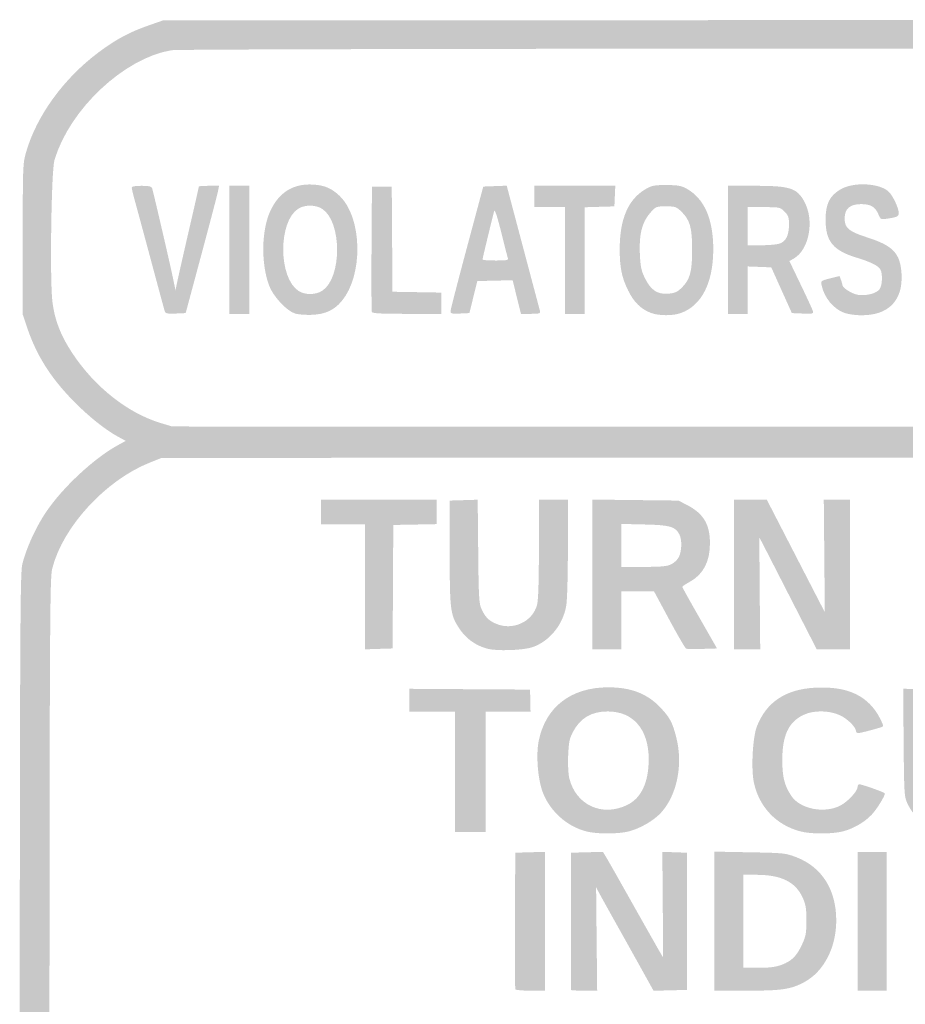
# Model space of a CAD drawing. Header units: inches. Extents: x -0.5 to 0.5, y -0.67 to 0.67.
# Tile 4 of 5: x -0.5 to -0.06, y 0.19 to 0.67. Entities that reach past the tile are written whole.
import ezdxf

# ---------------------------------------------------------------- set-up
doc = ezdxf.new("R2010")
doc.units = ezdxf.units.IN
doc.header["$MEASUREMENT"] = 0

msp = doc.modelspace()

# ---------------------------------------------------------------- hatches: boundary and pattern name
h = msp.add_hatch(color=7)
edge = h.paths.add_edge_path()
edge.add_spline(control_points=[(-0.43023, -0.6714), (-0.44586, -0.66819), (-0.46074, -0.65931), (-0.47473, -0.64483), (-0.48681, -0.63232), (-0.49441, -0.61957), (-0.49821, -0.6054), (-0.49959, -0.60029), (-0.49962, -0.58727), (-0.49962, -0.10015), (-0.49962, 0.38697), (-0.49959, 0.39999), (-0.49821, 0.4051), (-0.49606, 0.41311), (-0.4917, 0.42264), (-0.48684, 0.42994), (-0.47876, 0.44208), (-0.46315, 0.45666), (-0.45128, 0.46315)], knot_values=[0, 0, 0, 0, 1, 1, 1, 2, 2, 2, 3, 3, 3, 4, 4, 4, 5, 5, 5, 6, 6, 6, 6], degree=3, periodic=0)
edge.add_line((-0.45128, 0.46315), (-0.44746, 0.46524))
edge.add_line((-0.44746, 0.46524), (-0.45128, 0.46732))
edge.add_spline(control_points=[(-0.45128, 0.46732), (-0.45772, 0.47082), (-0.46626, 0.47772), (-0.47378, 0.48548), (-0.48466, 0.4967), (-0.49143, 0.50754), (-0.49597, 0.52101)], knot_values=[0, 0, 0, 0, 1, 1, 1, 2, 2, 2, 2], degree=3, periodic=0)
edge.add_line((-0.49597, 0.52101), (-0.49812, 0.52738))
edge.add_line((-0.49812, 0.52738), (-0.49812, 0.56452))
edge.add_spline(control_points=[(-0.49812, 0.56452), (-0.49812, 0.60084), (-0.49809, 0.60178), (-0.49643, 0.60749), (-0.49129, 0.62524), (-0.47803, 0.64353), (-0.46105, 0.65628), (-0.45246, 0.66273), (-0.44573, 0.66637), (-0.43619, 0.6697)], knot_values=[0, 0, 0, 0, 1, 1, 1, 2, 2, 2, 3, 3, 3, 3], degree=3, periodic=0)
edge.add_line((-0.43619, 0.6697), (-0.42911, 0.67217))
edge.add_line((-0.42911, 0.67217), (-0.00203, 0.67236))
edge.add_spline(control_points=[(-0.00203, 0.67236), (0.36206, 0.67252), (0.42578, 0.6724), (0.43009, 0.6715), (0.45886, 0.6655), (0.48858, 0.63707), (0.49724, 0.60728), (0.49882, 0.60183), (0.49887, 0.60045), (0.49887, 0.56452)], knot_values=[0, 0, 0, 0, 1, 1, 1, 2, 2, 2, 3, 3, 3, 3], degree=3, periodic=0)
edge.add_line((0.49887, 0.56452), (0.49887, 0.52738))
edge.add_line((0.49887, 0.52738), (0.49672, 0.52101))
edge.add_spline(control_points=[(0.49672, 0.52101), (0.49216, 0.50749), (0.48494, 0.49603), (0.47387, 0.48475), (0.46683, 0.47759), (0.45811, 0.47063), (0.45203, 0.46732)], knot_values=[0, 0, 0, 0, 1, 1, 1, 2, 2, 2, 2], degree=3, periodic=0)
edge.add_line((0.45203, 0.46732), (0.44821, 0.46524))
edge.add_line((0.44821, 0.46524), (0.45203, 0.46315))
edge.add_spline(control_points=[(0.45203, 0.46315), (0.46293, 0.45719), (0.47814, 0.4434), (0.48598, 0.43237), (0.49053, 0.42597), (0.49543, 0.41634), (0.49778, 0.40921)], knot_values=[0, 0, 0, 0, 1, 1, 1, 2, 2, 2, 2], degree=3, periodic=0)
edge.add_line((0.49778, 0.40921), (0.49962, 0.4036))
edge.add_line((0.49962, 0.4036), (0.49962, -0.10015))
edge.add_line((0.49962, -0.10015), (0.49962, -0.6039))
edge.add_line((0.49962, -0.6039), (0.49778, -0.60951))
edge.add_spline(control_points=[(0.49778, -0.60951), (0.49353, -0.62242), (0.48653, -0.63343), (0.47509, -0.64523), (0.46112, -0.65963), (0.44622, -0.66836), (0.43035, -0.67147), (0.4224, -0.67302), (-0.42265, -0.67296), (-0.43023, -0.6714)], knot_values=[0, 0, 0, 0, 1, 1, 1, 2, 2, 2, 3, 3, 3, 3], degree=3, periodic=0)
edge = h.paths.add_edge_path(flags=0)
edge.add_spline(control_points=[(0.43668, -0.65472), (0.4582, -0.64604), (0.47908, -0.62334), (0.4843, -0.60294), (0.48572, -0.59738), (0.48575, -0.58867), (0.48575, -0.10015), (0.48575, 0.39188), (0.48573, 0.39704), (0.48427, 0.40276), (0.4785, 0.42533), (0.45367, 0.45024), (0.43111, 0.45608), (0.42707, 0.45713), (0.38345, 0.45723), (-0.00162, 0.45706)], knot_values=[0, 0, 0, 0, 1, 1, 1, 2, 2, 2, 3, 3, 3, 4, 4, 4, 5, 5, 5, 5], degree=3, periodic=0)
edge.add_line((-0.00162, 0.45706), (-0.42986, 0.45686))
edge.add_line((-0.42986, 0.45686), (-0.43593, 0.45442))
edge.add_spline(control_points=[(-0.43593, 0.45442), (-0.45745, 0.44574), (-0.47833, 0.42304), (-0.48355, 0.40264), (-0.48497, 0.39708), (-0.485, 0.38837), (-0.485, -0.10015), (-0.485, -0.58867), (-0.48497, -0.59738), (-0.48355, -0.60294), (-0.4778, -0.62542), (-0.45315, -0.65034), (-0.43066, -0.65642), (-0.42746, -0.65728), (-0.35918, -0.65742), (0.00188, -0.6573)], knot_values=[0, 0, 0, 0, 1, 1, 1, 2, 2, 2, 3, 3, 3, 4, 4, 4, 5, 5, 5, 5], degree=3, periodic=0)
edge.add_line((0.00188, -0.6573), (0.43061, -0.65716))
edge.add_line((0.43061, -0.65716), (0.43668, -0.65472))
edge = h.paths.add_edge_path(flags=0)
edge.add_spline(control_points=[(0.42977, 0.47372), (0.45001, 0.4789), (0.47279, 0.49988), (0.48142, 0.52131)], knot_values=[0, 0, 0, 0, 1, 1, 1, 1], degree=3, periodic=0)
edge.add_line((0.48142, 0.52131), (0.48387, 0.52738))
edge.add_line((0.48387, 0.52738), (0.48411, 0.56264))
edge.add_spline(control_points=[(0.48411, 0.56264), (0.48438, 0.60173), (0.48432, 0.60244), (0.47973, 0.61232), (0.4694, 0.63455), (0.44587, 0.65422), (0.42571, 0.65749), (0.4189, 0.6586), (-0.41815, 0.6586), (-0.42496, 0.65749), (-0.44818, 0.65372), (-0.47515, 0.62839), (-0.48253, 0.60341), (-0.48407, 0.5982), (-0.48485, 0.54497), (-0.48355, 0.53395), (-0.48249, 0.52494), (-0.47952, 0.5172), (-0.47379, 0.50851), (-0.4628, 0.49182), (-0.44652, 0.47893), (-0.43023, 0.47402)], knot_values=[0, 0, 0, 0, 1, 1, 1, 2, 2, 2, 3, 3, 3, 4, 4, 4, 5, 5, 5, 6, 6, 6, 7, 7, 7, 7], degree=3, periodic=0)
edge.add_line((-0.43023, 0.47402), (-0.42461, 0.47232))
edge.add_line((-0.42461, 0.47232), (-0.00031, 0.47228))
edge.add_spline(control_points=[(-0.00031, 0.47228), (0.41934, 0.47224), (0.42405, 0.47226), (0.42977, 0.47372)], knot_values=[0, 0, 0, 0, 1, 1, 1, 1], degree=3, periodic=0)
h = msp.add_hatch(color=7)
edge = h.paths.add_edge_path()
edge.add_spline(control_points=[(-0.36422, 0.52794), (-0.3684, 0.52932), (-0.37493, 0.53637), (-0.37691, 0.54164), (-0.38098, 0.55247), (-0.38071, 0.56902), (-0.37629, 0.57846), (-0.37202, 0.58761), (-0.36495, 0.59197), (-0.35534, 0.59138), (-0.3495, 0.59102), (-0.34613, 0.58957), (-0.34212, 0.5857), (-0.33099, 0.57494), (-0.33054, 0.54665), (-0.34129, 0.53393), (-0.34501, 0.52954), (-0.34942, 0.52752), (-0.35588, 0.52728), (-0.35902, 0.52717), (-0.36277, 0.52746), (-0.36422, 0.52794)], knot_values=[0, 0, 0, 0, 1, 1, 1, 2, 2, 2, 3, 3, 3, 4, 4, 4, 5, 5, 5, 6, 6, 6, 7, 7, 7, 7], degree=3, periodic=0)
edge = h.paths.add_edge_path(flags=0)
edge.add_spline(control_points=[(-0.35068, 0.5392), (-0.34106, 0.54568), (-0.34106, 0.57285), (-0.35068, 0.57933), (-0.35388, 0.58149), (-0.35914, 0.58159), (-0.36247, 0.57956), (-0.37251, 0.57344), (-0.37247, 0.54547), (-0.36241, 0.53902), (-0.35917, 0.53694), (-0.3539, 0.53702), (-0.35068, 0.5392)], knot_values=[0, 0, 0, 0, 1, 1, 1, 2, 2, 2, 3, 3, 3, 4, 4, 4, 4], degree=3, periodic=0)
h = msp.add_hatch(color=7)
edge = h.paths.add_edge_path()
edge.add_spline(control_points=[(-0.09388, 0.52823), (-0.09921, 0.53012), (-0.1039, 0.5358), (-0.1051, 0.54184), (-0.10554, 0.544), (-0.10545, 0.54406), (-0.10093, 0.5452)], knot_values=[0, 0, 0, 0, 1, 1, 1, 2, 2, 2, 2], degree=3, periodic=0)
edge.add_line((-0.10093, 0.5452), (-0.09631, 0.54637))
edge.add_line((-0.09631, 0.54637), (-0.0956, 0.54452))
edge.add_spline(control_points=[(-0.0956, 0.54452), (-0.09522, 0.5435), (-0.0949, 0.54238), (-0.0949, 0.54203), (-0.0949, 0.54057), (-0.09016, 0.53757), (-0.08715, 0.53711), (-0.08302, 0.5365), (-0.07803, 0.53783), (-0.07655, 0.53995), (-0.07523, 0.54182), (-0.07501, 0.5474), (-0.07617, 0.54956), (-0.07715, 0.5514), (-0.08109, 0.55337), (-0.08777, 0.55538), (-0.0994, 0.55887), (-0.10315, 0.56341), (-0.10315, 0.57401), (-0.10315, 0.5817), (-0.10128, 0.58564), (-0.09612, 0.58884), (-0.08956, 0.5929), (-0.07615, 0.5922), (-0.0718, 0.58756), (-0.06987, 0.5855), (-0.06718, 0.5797), (-0.06716, 0.57754), (-0.06714, 0.57571), (-0.06782, 0.57535), (-0.07263, 0.57463), (-0.07601, 0.57412), (-0.07607, 0.57415), (-0.07715, 0.57672), (-0.07868, 0.58039), (-0.081, 0.58177), (-0.08565, 0.58177), (-0.0912, 0.58177), (-0.09377, 0.57951), (-0.09377, 0.57464), (-0.09377, 0.56994), (-0.09178, 0.56831), (-0.08236, 0.56527), (-0.06992, 0.56126), (-0.06644, 0.55755), (-0.0658, 0.5476), (-0.06495, 0.53432), (-0.07218, 0.5269), (-0.08583, 0.52707), (-0.08855, 0.5271), (-0.09217, 0.52762), (-0.09388, 0.52823)], knot_values=[0, 0, 0, 0, 1, 1, 1, 2, 2, 2, 3, 3, 3, 4, 4, 4, 5, 5, 5, 6, 6, 6, 7, 7, 7, 8, 8, 8, 9, 9, 9, 10, 10, 10, 11, 11, 11, 12, 12, 12, 13, 13, 13, 14, 14, 14, 15, 15, 15, 16, 16, 16, 17, 17, 17, 17], degree=3, periodic=0)
h = msp.add_hatch(color=7)
edge = h.paths.add_edge_path()
edge.add_spline(control_points=[(-0.42827, 0.52904), (-0.4285, 0.52978), (-0.43154, 0.54102), (-0.43502, 0.55401), (-0.43851, 0.56701), (-0.44207, 0.58017), (-0.44293, 0.58326), (-0.44378, 0.58634), (-0.44449, 0.5893), (-0.44449, 0.58982), (-0.44449, 0.59049), (-0.44306, 0.59077), (-0.43966, 0.59077), (-0.43571, 0.59077), (-0.43476, 0.59053), (-0.43444, 0.58946), (-0.43371, 0.58702), (-0.42563, 0.55218), (-0.4243, 0.54576)], knot_values=[0, 0, 0, 0, 1, 1, 1, 2, 2, 2, 3, 3, 3, 4, 4, 4, 5, 5, 5, 6, 6, 6, 6], degree=3, periodic=0)
edge.add_line((-0.4243, 0.54576), (-0.42298, 0.53938))
edge.add_line((-0.42298, 0.53938), (-0.42204, 0.54389))
edge.add_spline(control_points=[(-0.42204, 0.54389), (-0.42152, 0.54636), (-0.41894, 0.55776), (-0.41629, 0.56922), (-0.41364, 0.58068), (-0.41148, 0.59022), (-0.41148, 0.59042), (-0.41148, 0.59061), (-0.40925, 0.59077), (-0.40652, 0.59077)], knot_values=[0, 0, 0, 0, 1, 1, 1, 2, 2, 2, 3, 3, 3, 3], degree=3, periodic=0)
edge.add_line((-0.40652, 0.59077), (-0.40156, 0.59077))
edge.add_line((-0.40156, 0.59077), (-0.40203, 0.58823))
edge.add_spline(control_points=[(-0.40203, 0.58823), (-0.4023, 0.58684), (-0.40599, 0.57274), (-0.41024, 0.55691)], knot_values=[0, 0, 0, 0, 1, 1, 1, 1], degree=3, periodic=0)
edge.add_line((-0.41024, 0.55691), (-0.41797, 0.52813))
edge.add_line((-0.41797, 0.52813), (-0.42292, 0.52791))
edge.add_spline(control_points=[(-0.42292, 0.52791), (-0.42713, 0.52772), (-0.42792, 0.52789), (-0.42827, 0.52904)], knot_values=[0, 0, 0, 0, 1, 1, 1, 1], degree=3, periodic=0)
for points in [[(-0.39647, 0.55926), (-0.39647, 0.59077), (-0.3916, 0.59077), (-0.38672, 0.59077), (-0.38672, 0.55926), (-0.38672, 0.52776), (-0.3916, 0.52776), (-0.39647, 0.52776), (-0.39647, 0.55926)], [(-0.23143, 0.55401), (-0.23143, 0.58027), (-0.23893, 0.58027), (-0.24644, 0.58027), (-0.24644, 0.58552), (-0.24644, 0.59077), (-0.22652, 0.59077), (-0.20661, 0.59077), (-0.20683, 0.58571), (-0.20705, 0.58065), (-0.21437, 0.58043), (-0.22168, 0.58022), (-0.22168, 0.55399), (-0.22168, 0.52776), (-0.22656, 0.52776), (-0.23143, 0.52776), (-0.23143, 0.55401)], [(-0.32971, 0.39345), (-0.32971, 0.42423), (-0.34059, 0.42423), (-0.35146, 0.42423), (-0.35146, 0.43023), (-0.35146, 0.43623), (-0.32296, 0.43623), (-0.29445, 0.43623), (-0.29445, 0.43025), (-0.29445, 0.42427), (-0.30514, 0.42406), (-0.31583, 0.42386), (-0.31599, 0.39347), (-0.31615, 0.36309), (-0.32293, 0.36288), (-0.32971, 0.36266), (-0.32971, 0.39345)], [(-0.28545, 0.30233), (-0.28545, 0.33196), (-0.2967, 0.33196), (-0.30795, 0.33196), (-0.30795, 0.33759), (-0.30795, 0.34323), (-0.27825, 0.34303), (-0.24854, 0.34284), (-0.24843, 0.3374), (-0.24831, 0.33196), (-0.25938, 0.33196), (-0.27044, 0.33196), (-0.27044, 0.30233), (-0.27044, 0.27269), (-0.27794, 0.27269), (-0.28545, 0.27269), (-0.28545, 0.30233)], [(-0.0874, 0.22881), (-0.0874, 0.26294), (-0.08027, 0.26294), (-0.07314, 0.26294), (-0.07314, 0.22881), (-0.07314, 0.19467), (-0.08027, 0.19467), (-0.0874, 0.19467), (-0.0874, 0.22881)]]:
    msp.add_hatch(color=7).paths.add_polyline_path(points)
h = msp.add_hatch(color=7)
edge = h.paths.add_edge_path()
edge.add_spline(control_points=[(-0.32636, 0.5287), (-0.32656, 0.52921), (-0.32664, 0.54331), (-0.32653, 0.56002)], knot_values=[0, 0, 0, 0, 1, 1, 1, 1], degree=3, periodic=0)
edge.add_line((-0.32653, 0.56002), (-0.32633, 0.5904))
edge.add_line((-0.32633, 0.5904), (-0.32146, 0.5904))
edge.add_line((-0.32146, 0.5904), (-0.31658, 0.5904))
edge.add_line((-0.31658, 0.5904), (-0.31641, 0.56452))
edge.add_line((-0.31641, 0.56452), (-0.31623, 0.53863))
edge.add_line((-0.31623, 0.53863), (-0.30422, 0.53843))
edge.add_line((-0.30422, 0.53843), (-0.2922, 0.53822))
edge.add_line((-0.2922, 0.53822), (-0.2922, 0.53299))
edge.add_line((-0.2922, 0.53299), (-0.2922, 0.52776))
edge.add_line((-0.2922, 0.52776), (-0.3091, 0.52776))
edge.add_spline(control_points=[(-0.3091, 0.52776), (-0.32194, 0.52776), (-0.32609, 0.52798), (-0.32636, 0.5287)], knot_values=[0, 0, 0, 0, 1, 1, 1, 1], degree=3, periodic=0)
h = msp.add_hatch(color=7)
edge = h.paths.add_edge_path()
edge.add_spline(control_points=[(-0.28767, 0.52903), (-0.28766, 0.52978), (-0.28403, 0.54389), (-0.2796, 0.56039)], knot_values=[0, 0, 0, 0, 1, 1, 1, 1], degree=3, periodic=0)
edge.add_line((-0.2796, 0.56039), (-0.27156, 0.5904))
edge.add_line((-0.27156, 0.5904), (-0.26579, 0.59062))
edge.add_line((-0.26579, 0.59062), (-0.26001, 0.59083))
edge.add_line((-0.26001, 0.59083), (-0.25927, 0.58799))
edge.add_spline(control_points=[(-0.25927, 0.58799), (-0.25699, 0.57935), (-0.24394, 0.53018), (-0.24363, 0.52907), (-0.24331, 0.52792), (-0.24385, 0.52776), (-0.24814, 0.52776)], knot_values=[0, 0, 0, 0, 1, 1, 1, 2, 2, 2, 2], degree=3, periodic=0)
edge.add_line((-0.24814, 0.52776), (-0.25302, 0.52776))
edge.add_line((-0.25302, 0.52776), (-0.25507, 0.53603))
edge.add_line((-0.25507, 0.53603), (-0.25712, 0.54431))
edge.add_line((-0.25712, 0.54431), (-0.26581, 0.5441))
edge.add_line((-0.26581, 0.5441), (-0.27449, 0.54389))
edge.add_line((-0.27449, 0.54389), (-0.27644, 0.53601))
edge.add_line((-0.27644, 0.53601), (-0.2784, 0.52813))
edge.add_line((-0.2784, 0.52813), (-0.28305, 0.52791))
edge.add_spline(control_points=[(-0.28305, 0.52791), (-0.28711, 0.52771), (-0.28769, 0.52785), (-0.28767, 0.52903)], knot_values=[0, 0, 0, 0, 1, 1, 1, 1], degree=3, periodic=0)
edge = h.paths.add_edge_path(flags=0)
edge.add_spline(control_points=[(-0.25953, 0.5554), (-0.25977, 0.55617), (-0.26126, 0.56199), (-0.26284, 0.56834), (-0.26464, 0.57555), (-0.26588, 0.57933), (-0.26616, 0.57839), (-0.26685, 0.57605), (-0.27194, 0.55499), (-0.27194, 0.55448), (-0.27194, 0.55422), (-0.26905, 0.55401), (-0.26552, 0.55401), (-0.2596, 0.55401), (-0.25912, 0.55412), (-0.25953, 0.5554)], knot_values=[0, 0, 0, 0, 1, 1, 1, 2, 2, 2, 3, 3, 3, 4, 4, 4, 5, 5, 5, 5], degree=3, periodic=0)
h = msp.add_hatch(color=7)
edge = h.paths.add_edge_path()
edge.add_spline(control_points=[(-0.18891, 0.52816), (-0.19389, 0.52999), (-0.19744, 0.53345), (-0.20028, 0.53925), (-0.20347, 0.54575), (-0.20443, 0.55046), (-0.20443, 0.55971), (-0.20443, 0.57445), (-0.20027, 0.58411), (-0.19178, 0.5891), (-0.18868, 0.59092), (-0.18755, 0.59115), (-0.18155, 0.59114), (-0.17607, 0.59114), (-0.17423, 0.59083), (-0.17179, 0.58952), (-0.16288, 0.58472), (-0.15835, 0.57448), (-0.15841, 0.55926), (-0.15847, 0.54289), (-0.16422, 0.53173), (-0.17445, 0.52812), (-0.17835, 0.52674), (-0.1851, 0.52676), (-0.18891, 0.52816)], knot_values=[0, 0, 0, 0, 1, 1, 1, 2, 2, 2, 3, 3, 3, 4, 4, 4, 5, 5, 5, 6, 6, 6, 7, 7, 7, 8, 8, 8, 8], degree=3, periodic=0)
edge = h.paths.add_edge_path(flags=0)
edge.add_spline(control_points=[(-0.17403, 0.54052), (-0.16987, 0.54455), (-0.16879, 0.54842), (-0.16879, 0.55926), (-0.16879, 0.57015), (-0.16987, 0.57398), (-0.17409, 0.57807), (-0.17657, 0.58047), (-0.17708, 0.58065), (-0.18167, 0.58065), (-0.18652, 0.58065), (-0.18664, 0.5806), (-0.18943, 0.57745), (-0.19347, 0.57289), (-0.19499, 0.56684), (-0.19452, 0.5571), (-0.19421, 0.55076), (-0.19382, 0.54893), (-0.19198, 0.54525), (-0.18902, 0.53933), (-0.1859, 0.53727), (-0.18058, 0.53769), (-0.17734, 0.53795), (-0.17615, 0.53847), (-0.17403, 0.54052)], knot_values=[0, 0, 0, 0, 1, 1, 1, 2, 2, 2, 3, 3, 3, 4, 4, 4, 5, 5, 5, 6, 6, 6, 7, 7, 7, 8, 8, 8, 8], degree=3, periodic=0)
h = msp.add_hatch(color=7)
edge = h.paths.add_edge_path()
edge.add_line((-0.15116, 0.55926), (-0.15116, 0.59077))
edge.add_line((-0.15116, 0.59077), (-0.13777, 0.59077))
edge.add_spline(control_points=[(-0.13777, 0.59077), (-0.12081, 0.59077), (-0.11735, 0.58969), (-0.11374, 0.58326), (-0.10849, 0.57393), (-0.11112, 0.55937), (-0.11885, 0.55493)], knot_values=[0, 0, 0, 0, 1, 1, 1, 2, 2, 2, 2], degree=3, periodic=0)
edge.add_line((-0.11885, 0.55493), (-0.12095, 0.55373))
edge.add_line((-0.12095, 0.55373), (-0.11534, 0.54205))
edge.add_spline(control_points=[(-0.11534, 0.54205), (-0.11226, 0.53564), (-0.10956, 0.52978), (-0.10935, 0.52903), (-0.109, 0.52781), (-0.10946, 0.52771), (-0.11435, 0.52791)], knot_values=[0, 0, 0, 0, 1, 1, 1, 2, 2, 2, 2], degree=3, periodic=0)
edge.add_line((-0.11435, 0.52791), (-0.11974, 0.52813))
edge.add_line((-0.11974, 0.52813), (-0.12481, 0.53938))
edge.add_line((-0.12481, 0.53938), (-0.12987, 0.55064))
edge.add_line((-0.12987, 0.55064), (-0.13564, 0.55086))
edge.add_line((-0.13564, 0.55086), (-0.14141, 0.55108))
edge.add_line((-0.14141, 0.55108), (-0.14141, 0.53942))
edge.add_line((-0.14141, 0.53942), (-0.14141, 0.52776))
edge.add_line((-0.14141, 0.52776), (-0.14629, 0.52776))
edge.add_line((-0.14629, 0.52776), (-0.15116, 0.52776))
edge.add_line((-0.15116, 0.52776), (-0.15116, 0.55926))
edge = h.paths.add_edge_path(flags=0)
edge.add_spline(control_points=[(-0.12575, 0.56235), (-0.12263, 0.56343), (-0.12116, 0.56643), (-0.12116, 0.57166), (-0.12116, 0.57533), (-0.12144, 0.57617), (-0.12335, 0.57808), (-0.1255, 0.58022), (-0.12571, 0.58027), (-0.13348, 0.58027)], knot_values=[0, 0, 0, 0, 1, 1, 1, 2, 2, 2, 3, 3, 3, 3], degree=3, periodic=0)
edge.add_line((-0.13348, 0.58027), (-0.14141, 0.58027))
edge.add_line((-0.14141, 0.58027), (-0.14141, 0.57089))
edge.add_line((-0.14141, 0.57089), (-0.14141, 0.56152))
edge.add_line((-0.14141, 0.56152), (-0.13477, 0.56152))
edge.add_spline(control_points=[(-0.13477, 0.56152), (-0.13112, 0.56152), (-0.12706, 0.56189), (-0.12575, 0.56235)], knot_values=[0, 0, 0, 0, 1, 1, 1, 1], degree=3, periodic=0)
h = msp.add_hatch(color=7)
edge = h.paths.add_edge_path()
edge.add_spline(control_points=[(-0.26986, 0.36303), (-0.27545, 0.36464), (-0.27999, 0.36791), (-0.28315, 0.37261), (-0.2878, 0.37952), (-0.28807, 0.38164), (-0.28807, 0.41035)], knot_values=[0, 0, 0, 0, 1, 1, 1, 2, 2, 2, 2], degree=3, periodic=0)
edge.add_line((-0.28807, 0.41035), (-0.28807, 0.43586))
edge.add_line((-0.28807, 0.43586), (-0.28119, 0.43607))
edge.add_line((-0.28119, 0.43607), (-0.2743, 0.43629))
edge.add_line((-0.2743, 0.43629), (-0.27405, 0.41094))
edge.add_spline(control_points=[(-0.27405, 0.41094), (-0.27384, 0.38859), (-0.27365, 0.38524), (-0.27247, 0.38262), (-0.27068, 0.37864), (-0.26914, 0.37702), (-0.26557, 0.37538), (-0.25726, 0.37157), (-0.24721, 0.37614), (-0.24505, 0.38472), (-0.24449, 0.38694), (-0.24419, 0.39658), (-0.24419, 0.41219)], knot_values=[0, 0, 0, 0, 1, 1, 1, 2, 2, 2, 3, 3, 3, 4, 4, 4, 4], degree=3, periodic=0)
edge.add_line((-0.24419, 0.41219), (-0.24419, 0.43623))
edge.add_line((-0.24419, 0.43623), (-0.23706, 0.43623))
edge.add_line((-0.23706, 0.43623), (-0.22993, 0.43623))
edge.add_line((-0.22993, 0.43623), (-0.22993, 0.41248))
edge.add_spline(control_points=[(-0.22993, 0.41248), (-0.22993, 0.39893), (-0.23028, 0.38673), (-0.23074, 0.38409), (-0.23237, 0.37475), (-0.23881, 0.36678), (-0.24719, 0.36377), (-0.25176, 0.36212), (-0.26519, 0.36168), (-0.26986, 0.36303)], knot_values=[0, 0, 0, 0, 1, 1, 1, 2, 2, 2, 3, 3, 3, 3], degree=3, periodic=0)
h = msp.add_hatch(color=7)
edge = h.paths.add_edge_path()
edge.add_line((-0.21793, 0.39954), (-0.21793, 0.43636))
edge.add_line((-0.21793, 0.43636), (-0.19674, 0.43611))
edge.add_line((-0.19674, 0.43611), (-0.17554, 0.43586))
edge.add_line((-0.17554, 0.43586), (-0.17142, 0.43374))
edge.add_spline(control_points=[(-0.17142, 0.43374), (-0.16328, 0.42957), (-0.16007, 0.42427), (-0.16004, 0.41496), (-0.16, 0.40588), (-0.16329, 0.39956), (-0.16997, 0.39587), (-0.17199, 0.39476), (-0.17365, 0.39365), (-0.17366, 0.39341), (-0.17366, 0.39318), (-0.16982, 0.38626), (-0.16511, 0.37804)], knot_values=[0, 0, 0, 0, 1, 1, 1, 2, 2, 2, 3, 3, 3, 4, 4, 4, 4], degree=3, periodic=0)
edge.add_line((-0.16511, 0.37804), (-0.15655, 0.36309))
edge.add_line((-0.15655, 0.36309), (-0.16374, 0.36287))
edge.add_spline(control_points=[(-0.16374, 0.36287), (-0.1677, 0.36276), (-0.1713, 0.3628), (-0.17174, 0.36298), (-0.17218, 0.36316), (-0.17592, 0.36958), (-0.18005, 0.37724)], knot_values=[0, 0, 0, 0, 1, 1, 1, 2, 2, 2, 2], degree=3, periodic=0)
edge.add_line((-0.18005, 0.37724), (-0.18755, 0.39119))
edge.add_line((-0.18755, 0.39119), (-0.19561, 0.3912))
edge.add_line((-0.19561, 0.3912), (-0.20368, 0.39122))
edge.add_line((-0.20368, 0.39122), (-0.20368, 0.37697))
edge.add_line((-0.20368, 0.37697), (-0.20368, 0.36272))
edge.add_line((-0.20368, 0.36272), (-0.2108, 0.36272))
edge.add_line((-0.2108, 0.36272), (-0.21793, 0.36272))
edge.add_line((-0.21793, 0.36272), (-0.21793, 0.39954))
edge = h.paths.add_edge_path(flags=0)
edge.add_spline(control_points=[(-0.17919, 0.40445), (-0.17777, 0.40513), (-0.17605, 0.40673), (-0.17538, 0.40802), (-0.17384, 0.41098), (-0.17372, 0.41663), (-0.17514, 0.4193), (-0.17717, 0.4231), (-0.17969, 0.42381), (-0.19224, 0.4241)], knot_values=[0, 0, 0, 0, 1, 1, 1, 2, 2, 2, 3, 3, 3, 3], degree=3, periodic=0)
edge.add_line((-0.19224, 0.4241), (-0.20368, 0.42437))
edge.add_line((-0.20368, 0.42437), (-0.20368, 0.4138))
edge.add_line((-0.20368, 0.4138), (-0.20368, 0.40323))
edge.add_line((-0.20368, 0.40323), (-0.19272, 0.40323))
edge.add_spline(control_points=[(-0.19272, 0.40323), (-0.18414, 0.40323), (-0.18121, 0.40349), (-0.17919, 0.40445)], knot_values=[0, 0, 0, 0, 1, 1, 1, 1], degree=3, periodic=0)
h = msp.add_hatch(color=7)
edge = h.paths.add_edge_path()
edge.add_line((-0.14816, 0.39947), (-0.14816, 0.43623))
edge.add_line((-0.14816, 0.43623), (-0.1401, 0.43623))
edge.add_line((-0.1401, 0.43623), (-0.13203, 0.43623))
edge.add_line((-0.13203, 0.43623), (-0.12363, 0.41992))
edge.add_spline(control_points=[(-0.12363, 0.41992), (-0.11901, 0.41094), (-0.11259, 0.3985), (-0.10938, 0.39226)], knot_values=[0, 0, 0, 0, 1, 1, 1, 1], degree=3, periodic=0)
edge.add_line((-0.10938, 0.39226), (-0.10353, 0.38092))
edge.add_line((-0.10353, 0.38092), (-0.10378, 0.40858))
edge.add_line((-0.10378, 0.40858), (-0.10403, 0.43623))
edge.add_line((-0.10403, 0.43623), (-0.09759, 0.43623))
edge.add_line((-0.09759, 0.43623), (-0.09115, 0.43623))
edge.add_line((-0.09115, 0.43623), (-0.09115, 0.39947))
edge.add_line((-0.09115, 0.39947), (-0.09115, 0.36272))
edge.add_line((-0.09115, 0.36272), (-0.09934, 0.36272))
edge.add_line((-0.09934, 0.36272), (-0.10754, 0.36272))
edge.add_line((-0.10754, 0.36272), (-0.11895, 0.38503))
edge.add_spline(control_points=[(-0.11895, 0.38503), (-0.13565, 0.41769), (-0.13554, 0.41748), (-0.13567, 0.41748), (-0.13573, 0.41748), (-0.13568, 0.40516), (-0.13555, 0.3901)], knot_values=[0, 0, 0, 0, 1, 1, 1, 2, 2, 2, 2], degree=3, periodic=0)
edge.add_line((-0.13555, 0.3901), (-0.13531, 0.36272))
edge.add_line((-0.13531, 0.36272), (-0.14174, 0.36272))
edge.add_line((-0.14174, 0.36272), (-0.14816, 0.36272))
edge.add_line((-0.14816, 0.36272), (-0.14816, 0.39947))
h = msp.add_hatch(color=7)
edge = h.paths.add_edge_path()
edge.add_spline(control_points=[(-0.11572, 0.2731), (-0.12755, 0.27629), (-0.13595, 0.2852), (-0.13845, 0.29725), (-0.13985, 0.30402), (-0.13902, 0.31934), (-0.13696, 0.32467), (-0.13231, 0.3367), (-0.1228, 0.34302), (-0.10823, 0.34378), (-0.09208, 0.34462), (-0.08193, 0.33972), (-0.07618, 0.32832), (-0.07528, 0.32653), (-0.07468, 0.32492), (-0.07486, 0.32474), (-0.07534, 0.32426), (-0.08571, 0.32146), (-0.08701, 0.32146), (-0.08764, 0.32146), (-0.08815, 0.32185), (-0.08815, 0.32232), (-0.08815, 0.32433), (-0.09237, 0.3285), (-0.09613, 0.33023), (-0.10146, 0.33267), (-0.10899, 0.33275), (-0.11395, 0.33042), (-0.12145, 0.32689), (-0.12454, 0.32017), (-0.12444, 0.30758), (-0.12437, 0.29958), (-0.12334, 0.29559), (-0.12004, 0.29058), (-0.11568, 0.28398), (-0.10347, 0.28164), (-0.09565, 0.2859), (-0.09201, 0.28787), (-0.0874, 0.29292), (-0.0874, 0.29493), (-0.0874, 0.29544), (-0.08711, 0.29603), (-0.08677, 0.29625), (-0.08626, 0.29656), (-0.07487, 0.2926), (-0.07403, 0.29181), (-0.07358, 0.2914), (-0.07629, 0.28662), (-0.07905, 0.28295), (-0.08231, 0.27861), (-0.08853, 0.27466), (-0.09455, 0.27309), (-0.09999, 0.27168), (-0.11044, 0.27168), (-0.11572, 0.2731)], knot_values=[0, 0, 0, 0, 1, 1, 1, 2, 2, 2, 3, 3, 3, 4, 4, 4, 5, 5, 5, 6, 6, 6, 7, 7, 7, 8, 8, 8, 9, 9, 9, 10, 10, 10, 11, 11, 11, 12, 12, 12, 13, 13, 13, 14, 14, 14, 15, 15, 15, 16, 16, 16, 17, 17, 17, 18, 18, 18, 18], degree=3, periodic=0)
h = msp.add_hatch(color=7)
edge = h.paths.add_edge_path()
edge.add_spline(control_points=[(-0.22056, 0.27298), (-0.23022, 0.27533), (-0.23873, 0.2829), (-0.24229, 0.2923), (-0.24476, 0.29883), (-0.24569, 0.31084), (-0.24425, 0.31777), (-0.2408, 0.33439), (-0.2283, 0.34396), (-0.21005, 0.34396), (-0.19892, 0.34396), (-0.19087, 0.34085), (-0.18445, 0.33406), (-0.17976, 0.32909), (-0.1785, 0.32675), (-0.17663, 0.31942), (-0.17324, 0.30616), (-0.17609, 0.29144), (-0.18376, 0.28264), (-0.18723, 0.27865), (-0.19409, 0.27458), (-0.19985, 0.27309), (-0.20504, 0.27174), (-0.21524, 0.27169), (-0.22056, 0.27298)], knot_values=[0, 0, 0, 0, 1, 1, 1, 2, 2, 2, 3, 3, 3, 4, 4, 4, 5, 5, 5, 6, 6, 6, 7, 7, 7, 8, 8, 8, 8], degree=3, periodic=0)
edge = h.paths.add_edge_path(flags=0)
edge.add_spline(control_points=[(-0.20068, 0.28609), (-0.19379, 0.28947), (-0.19017, 0.29723), (-0.19017, 0.3086), (-0.19017, 0.32322), (-0.19776, 0.33209), (-0.21028, 0.33209), (-0.21842, 0.33209), (-0.22389, 0.32884), (-0.22753, 0.32183), (-0.22916, 0.31869), (-0.22952, 0.31682), (-0.22979, 0.31038), (-0.22997, 0.30583), (-0.22974, 0.30122), (-0.22922, 0.29912), (-0.22592, 0.28595), (-0.21299, 0.28004), (-0.20068, 0.28609)], knot_values=[0, 0, 0, 0, 1, 1, 1, 2, 2, 2, 3, 3, 3, 4, 4, 4, 5, 5, 5, 6, 6, 6, 6], degree=3, periodic=0)
h = msp.add_hatch(color=7)
edge = h.paths.add_edge_path()
edge.add_spline(control_points=[(-0.04585, 0.27296), (-0.05353, 0.27491), (-0.05973, 0.27997), (-0.06294, 0.28691), (-0.06443, 0.29014), (-0.06453, 0.29173), (-0.06475, 0.31679)], knot_values=[0, 0, 0, 0, 1, 1, 1, 2, 2, 2, 2], degree=3, periodic=0)
edge.add_line((-0.06475, 0.31679), (-0.06498, 0.34327))
edge.add_line((-0.06498, 0.34327), (-0.05783, 0.34305))
edge.add_line((-0.05783, 0.34305), (-0.05068, 0.34284))
edge.add_line((-0.05068, 0.34284), (-0.05047, 0.31883))
edge.add_spline(control_points=[(-0.05047, 0.31883), (-0.05026, 0.29492), (-0.05025, 0.29481), (-0.04839, 0.29107), (-0.04318, 0.28065), (-0.02664, 0.28105), (-0.02078, 0.29175), (-0.01967, 0.29378), (-0.01947, 0.29723), (-0.01927, 0.31867)], knot_values=[0, 0, 0, 0, 1, 1, 1, 2, 2, 2, 3, 3, 3, 3], degree=3, periodic=0)
edge.add_line((-0.01927, 0.31867), (-0.01904, 0.34326))
edge.add_line((-0.01904, 0.34326), (-0.01177, 0.34305))
edge.add_line((-0.01177, 0.34305), (-0.0045, 0.34284))
edge.add_line((-0.0045, 0.34284), (-0.00454, 0.31808))
edge.add_spline(control_points=[(-0.00454, 0.31808), (-0.00457, 0.294), (-0.00462, 0.2932), (-0.00632, 0.28882), (-0.00867, 0.28275), (-0.01492, 0.27655), (-0.02106, 0.27419), (-0.02655, 0.27208), (-0.03981, 0.27142), (-0.04585, 0.27296)], knot_values=[0, 0, 0, 0, 1, 1, 1, 2, 2, 2, 3, 3, 3, 3], degree=3, periodic=0)
h = msp.add_hatch(color=7)
edge = h.paths.add_edge_path()
edge.add_spline(control_points=[(-0.25576, 0.19534), (-0.25598, 0.1957), (-0.25609, 0.21098), (-0.25599, 0.22928)], knot_values=[0, 0, 0, 0, 1, 1, 1, 1], degree=3, periodic=0)
edge.add_line((-0.25599, 0.22928), (-0.25581, 0.26257))
edge.add_line((-0.25581, 0.26257), (-0.2485, 0.26278))
edge.add_line((-0.2485, 0.26278), (-0.24119, 0.263))
edge.add_line((-0.24119, 0.263), (-0.24119, 0.22883))
edge.add_line((-0.24119, 0.22883), (-0.24119, 0.19467))
edge.add_line((-0.24119, 0.19467), (-0.24827, 0.19467))
edge.add_spline(control_points=[(-0.24827, 0.19467), (-0.25216, 0.19467), (-0.25553, 0.19497), (-0.25576, 0.19534)], knot_values=[0, 0, 0, 0, 1, 1, 1, 1], degree=3, periodic=0)
h = msp.add_hatch(color=7)
edge = h.paths.add_edge_path()
edge.add_spline(control_points=[(-0.22844, 0.19505), (-0.22844, 0.19526), (-0.22845, 0.21053), (-0.22846, 0.22899)], knot_values=[0, 0, 0, 0, 1, 1, 1, 1], degree=3, periodic=0)
edge.add_line((-0.22846, 0.22899), (-0.22847, 0.26257))
edge.add_line((-0.22847, 0.26257), (-0.22057, 0.26278))
edge.add_line((-0.22057, 0.26278), (-0.21267, 0.26299))
edge.add_line((-0.21267, 0.26299), (-0.21076, 0.25978))
edge.add_spline(control_points=[(-0.21076, 0.25978), (-0.20971, 0.25801), (-0.20639, 0.25218), (-0.20338, 0.24681), (-0.18997, 0.22297), (-0.18329, 0.21118), (-0.18317, 0.21118), (-0.1831, 0.21118), (-0.18314, 0.22284), (-0.18325, 0.23709)], knot_values=[0, 0, 0, 0, 1, 1, 1, 2, 2, 2, 3, 3, 3, 3], degree=3, periodic=0)
edge.add_line((-0.18325, 0.23709), (-0.18346, 0.263))
edge.add_line((-0.18346, 0.263), (-0.17742, 0.26278))
edge.add_line((-0.17742, 0.26278), (-0.17138, 0.26257))
edge.add_line((-0.17138, 0.26257), (-0.17138, 0.22881))
edge.add_line((-0.17138, 0.22881), (-0.17138, 0.19505))
edge.add_line((-0.17138, 0.19505), (-0.17959, 0.19484))
edge.add_line((-0.17959, 0.19484), (-0.18779, 0.19463))
edge.add_line((-0.18779, 0.19463), (-0.19416, 0.20609))
edge.add_spline(control_points=[(-0.19416, 0.20609), (-0.19766, 0.2124), (-0.20298, 0.22194), (-0.20599, 0.22731), (-0.209, 0.23267), (-0.21249, 0.23896), (-0.21376, 0.24128)], knot_values=[0, 0, 0, 0, 1, 1, 1, 2, 2, 2, 2], degree=3, periodic=0)
edge.add_line((-0.21376, 0.24128), (-0.21605, 0.24551))
edge.add_line((-0.21605, 0.24551), (-0.21579, 0.22009))
edge.add_line((-0.21579, 0.22009), (-0.21552, 0.19467))
edge.add_line((-0.21552, 0.19467), (-0.22197, 0.19467))
edge.add_spline(control_points=[(-0.22197, 0.19467), (-0.22553, 0.19467), (-0.22844, 0.19484), (-0.22844, 0.19505)], knot_values=[0, 0, 0, 0, 1, 1, 1, 1], degree=3, periodic=0)
h = msp.add_hatch(color=7)
edge = h.paths.add_edge_path()
edge.add_line((-0.15791, 0.22889), (-0.15791, 0.2631))
edge.add_line((-0.15791, 0.2631), (-0.14047, 0.26277))
edge.add_spline(control_points=[(-0.14047, 0.26277), (-0.12353, 0.26246), (-0.12287, 0.26239), (-0.11753, 0.26034), (-0.10493, 0.25549), (-0.0979, 0.24433), (-0.0979, 0.22918), (-0.0979, 0.21592), (-0.10398, 0.20414), (-0.11349, 0.19896), (-0.12016, 0.19533), (-0.12452, 0.19467), (-0.14194, 0.19467)], knot_values=[0, 0, 0, 0, 1, 1, 1, 2, 2, 2, 3, 3, 3, 4, 4, 4, 4], degree=3, periodic=0)
edge.add_line((-0.14194, 0.19467), (-0.15791, 0.19467))
edge.add_line((-0.15791, 0.19467), (-0.15791, 0.22889))
edge = h.paths.add_edge_path(flags=0)
edge.add_spline(control_points=[(-0.1247, 0.20743), (-0.11977, 0.20927), (-0.11736, 0.2117), (-0.11466, 0.21755), (-0.11286, 0.22146), (-0.11259, 0.22299), (-0.11258, 0.22918), (-0.11257, 0.23506), (-0.11288, 0.237), (-0.11434, 0.24028), (-0.11786, 0.24817), (-0.1249, 0.25169), (-0.13715, 0.25169)], knot_values=[0, 0, 0, 0, 1, 1, 1, 2, 2, 2, 3, 3, 3, 4, 4, 4, 4], degree=3, periodic=0)
edge.add_line((-0.13715, 0.25169), (-0.14366, 0.25169))
edge.add_line((-0.14366, 0.25169), (-0.14366, 0.22881))
edge.add_line((-0.14366, 0.22881), (-0.14366, 0.20593))
edge.add_line((-0.14366, 0.20593), (-0.13619, 0.20593))
edge.add_spline(control_points=[(-0.13619, 0.20593), (-0.13055, 0.20593), (-0.12773, 0.2063), (-0.1247, 0.20743)], knot_values=[0, 0, 0, 0, 1, 1, 1, 1], degree=3, periodic=0)

doc.saveas('drawing.dxf')
